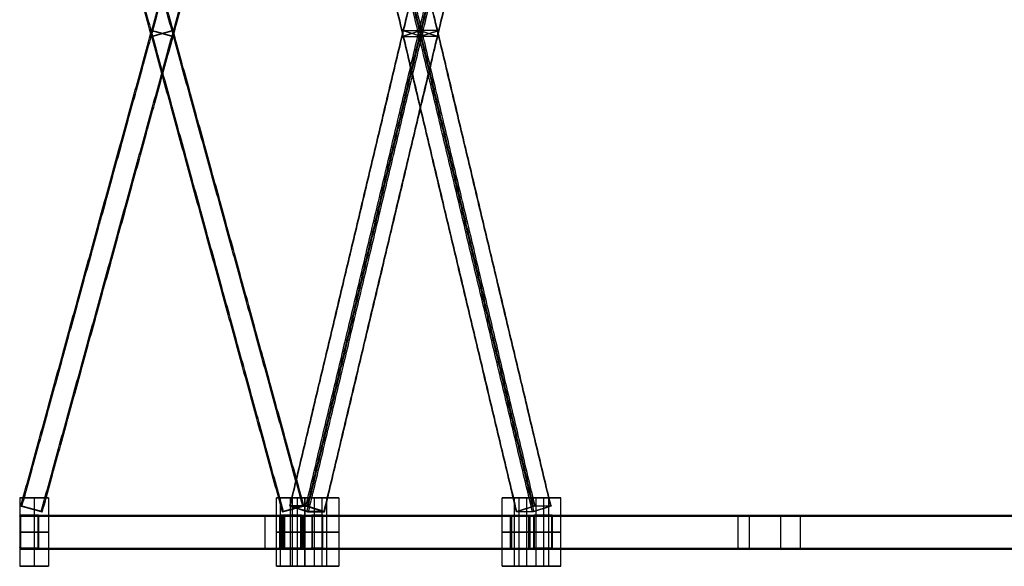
# Model space of a CAD drawing. Header units: metres. Extents: x -0.48 to 6.79, y -0.06 to 3.56.
# Tile 1 of 13: x -0.48 to 1.25, y -0.06 to 0.9. Entities that reach past the tile are written whole.
import ezdxf

# ---------------------------------------------------------------- set-up
doc = ezdxf.new("R2010")
doc.units = ezdxf.units.M
doc.layers.add('0 - Default', color=18, linetype='Continuous', true_color=0x000000)

msp = doc.modelspace()

# ---------------------------------------------------------------- linework, layer by layer
at = {"layer": '0 - Default'}
for p, q in [((-0.475, 0.06, 0.0572), (-0.425, 0.06, 0.0572)), ((-0.45, 0.06, -0.0028), (-0.45, 0.06, 0.1172)), ((0.025, 0.06, 0.0572), (-0.025, 0.06, 0.0572)), ((0, 0.06, -0.0028), (0, 0.06, 0.1172)), ((0.003, 0.06, 1.808), (0.063, 0.06, 1.9119)), ((0.0114, 0.06, 1.8724), (0.0547, 0.06, 1.8474)), ((0.3928, 0.06, 1.583), (0.4528, 0.06, 1.6869)), ((0.4444, 0.06, 1.6224), (0.4011, 0.06, 1.6474)), ((-0.4733, 0.046, 0.0572), (-0.4714, 0.0455, 0.0572)), ((-0.4545, 0.0408, 0.0872), (-0.4545, 0.0408, 0.0852)), ((-0.4545, 0.0408, 0.0292), (-0.4545, 0.0408, 0.0272)), ((-0.4376, 0.0362, 0.0572), (-0.4357, 0.0356, 0.0572)), ((-0.0143, 0.0356, 0.0572), (-0.0124, 0.0362, 0.0572)), ((0.0045, 0.0408, 0.0872), (0.0045, 0.0408, 0.0852)), ((0.0045, 0.0408, 0.0292), (0.0045, 0.0408, 0.0272)), ((0.0129, 0.046, 1.8716), (0.0145, 0.0455, 1.8706)), ((0.0141, 0.0408, 1.8362), (0.0151, 0.0408, 1.8379)), ((0.0214, 0.0455, 0.0572), (0.0233, 0.046, 0.0572)), ((0.0431, 0.0408, 1.8864), (0.0441, 0.0408, 1.8882)), ((0.0437, 0.0362, 1.8537), (0.0454, 0.0356, 1.8528)), ((0.4104, 0.0356, 1.6421), (0.412, 0.0362, 1.6411)), ((0.4117, 0.0408, 1.6067), (0.4127, 0.0408, 1.6084)), ((0.4407, 0.0408, 1.6569), (0.4417, 0.0408, 1.6587)), ((0.4413, 0.0455, 1.6242), (0.4429, 0.046, 1.6233)), ((-0.4585, 0.03, 0.0997), (-0.4585, 0.028, 0.0997)), ((0, 0.03, 0.0974), (0, 0.028, 0.0974)), ((0.0045, 0.028, 1.8274), (0.0045, 0.03, 1.8274)), ((0.0469, 0.028, 1.9009), (0.0469, 0.03, 1.9009)), ((0.4026, 0.028, 1.6001), (0.4026, 0.03, 1.6001)), ((0.4428, 0.03, 1.6698), (0.4428, 0.028, 1.6698)), ((-0.4754, 0, 0.1094), (-0.4736, 0, 0.1084)), ((-0.4433, 0, 0.0909), (-0.4415, 0, 0.0899)), ((-0.0195, 0, 0.0975), (-0.0175, 0, 0.0974)), ((-0.015, 0, 1.8274), (-0.013, 0, 1.8274)), ((0.0175, 0, 0.0974), (0.0195, 0, 0.0973)), ((0.022, 0, 1.8273), (0.024, 0, 1.8273)), ((0.0557, 0, 1.8858), (0.0567, 0, 1.8841)), ((0.3857, 0, 1.6098), (0.3874, 0, 1.6088)), ((0.4178, 0, 1.5914), (0.4195, 0, 1.5904)), ((0.426, 0, 1.6796), (0.4277, 0, 1.6786)), ((0.0371, 0, 1.9178), (0.0382, 0, 1.9161)), ((0.4579, 0, 1.661), (0.4597, 0, 1.66)), ((-0.4585, -0.028, 0.0997), (-0.4585, -0.03, 0.0997)), ((0, -0.028, 0.0974), (0, -0.03, 0.0974)), ((0.0045, -0.03, 1.8274), (0.0045, -0.028, 1.8274)), ((0.0469, -0.03, 1.9009), (0.0469, -0.028, 1.9009)), ((0.4026, -0.03, 1.6001), (0.4026, -0.028, 1.6001)), ((0.4428, -0.028, 1.6698), (0.4428, -0.03, 1.6698)), ((-0.475, -0.06, 0.0572), (-0.425, -0.06, 0.0572)), ((-0.45, -0.06, -0.0028), (-0.45, -0.06, 0.1172)), ((0.025, -0.06, 0.0572), (-0.025, -0.06, 0.0572)), ((0, -0.06, -0.0028), (0, -0.06, 0.1172)), ((0.003, -0.06, 1.808), (0.063, -0.06, 1.9119)), ((0.0114, -0.06, 1.8724), (0.0547, -0.06, 1.8474)), ((0.3928, -0.06, 1.583), (0.4528, -0.06, 1.6869)), ((0.4444, -0.06, 1.6224), (0.4011, -0.06, 1.6474))]:
    msp.add_line(p, q, dxfattribs=at)
for points in [[(-0.4733, 0.046, 0.0852), (-0.2438, 0.88, 0.0852), (-0.0143, 1.714, 0.0852)], [(-0.4733, 0.046, 0.0292), (-0.2438, 0.88, 0.0292), (-0.0143, 1.714, 0.0292)], [(-0.4714, 0.0455, 0.0272), (-0.2419, 0.8794, 0.0272), (-0.0124, 1.7134, 0.0272)], [(-0.4714, 0.0455, 0.0872), (-0.2419, 0.8794, 0.0872), (-0.0124, 1.7134, 0.0872)], [(0.0214, 0.0455, 0.0272), (-0.2081, 0.8794, 0.0272), (-0.4376, 1.7134, 0.0272)], [(0.0214, 0.0455, 0.0872), (-0.2081, 0.8794, 0.0872), (-0.4376, 1.7134, 0.0872)], [(0.0233, 0.046, 0.0292), (-0.2062, 0.88, 0.0292), (-0.4357, 1.714, 0.0292)], [(0.0233, 0.046, 0.0852), (-0.2062, 0.88, 0.0852), (-0.4357, 1.714, 0.0852)], [(-0.0011, 0.046, 1.8473), (0.1976, 0.88, 1.7326), (0.3964, 1.714, 1.6178)], [(-0.0005, 0.0455, 1.8446), (0.1983, 0.8794, 1.7299), (0.397, 1.7134, 1.6151)], [(0.0269, 0.046, 1.8958), (0.2256, 0.88, 1.7811), (0.4244, 1.714, 1.6663)], [(0.4263, 0.0455, 1.5983), (0.2275, 0.8794, 1.713), (0.0287, 1.7134, 1.8278)], [(0.0295, 0.0455, 1.8966), (0.2283, 0.8794, 1.7818), (0.427, 1.7134, 1.6671)], [(0.4289, 0.046, 1.599), (0.2302, 0.88, 1.7138), (0.0314, 1.714, 1.8285)], [(0.4563, 0.0455, 1.6502), (0.2575, 0.8794, 1.765), (0.0587, 1.7134, 1.8797)], [(0.4569, 0.046, 1.6475), (0.2582, 0.88, 1.7623), (0.0594, 1.714, 1.877)], [(-0.0143, 0.0356, 0.0852), (-0.2438, 0.8696, 0.0852), (-0.4733, 1.7036, 0.0852)], [(-0.0143, 0.0356, 0.0292), (-0.2438, 0.8696, 0.0292), (-0.4733, 1.7036, 0.0292)], [(-0.0124, 0.0362, 0.0272), (-0.2419, 0.8702, 0.0272), (-0.4714, 1.7042, 0.0272)], [(-0.0124, 0.0362, 0.0872), (-0.2419, 0.8702, 0.0872), (-0.4714, 1.7042, 0.0872)], [(-0.4376, 0.0362, 0.0272), (-0.2081, 0.8702, 0.0272), (0.0214, 1.7042, 0.0272)], [(-0.4376, 0.0362, 0.0872), (-0.2081, 0.8702, 0.0872), (0.0214, 1.7042, 0.0872)], [(-0.4357, 0.0356, 0.0292), (-0.2062, 0.8696, 0.0292), (0.0233, 1.7036, 0.0292)], [(-0.4357, 0.0356, 0.0852), (-0.2062, 0.8696, 0.0852), (0.0233, 1.7036, 0.0852)], [(0.3964, 0.0356, 1.6178), (0.1976, 0.8696, 1.7326), (-0.0011, 1.7036, 1.8473)], [(0.397, 0.0362, 1.6151), (0.1983, 0.8702, 1.7299), (-0.0005, 1.7042, 1.8446)], [(0.4244, 0.0356, 1.6663), (0.2256, 0.8696, 1.7811), (0.0269, 1.7036, 1.8958)], [(0.0287, 0.0362, 1.8278), (0.2275, 0.8702, 1.713), (0.4263, 1.7042, 1.5983)], [(0.427, 0.0362, 1.6671), (0.2283, 0.8702, 1.7818), (0.0295, 1.7042, 1.8966)], [(0.0314, 0.0356, 1.8285), (0.2302, 0.8696, 1.7138), (0.4289, 1.7036, 1.599)], [(0.0587, 0.0362, 1.8797), (0.2575, 0.8702, 1.765), (0.4563, 1.7042, 1.6502)], [(0.0594, 0.0356, 1.877), (0.2582, 0.8696, 1.7623), (0.4569, 1.7036, 1.6475)], [(-0.475, 0.06, -0.0028), (-0.45, 0.06, -0.0028), (-0.425, 0.06, -0.0028)], [(-0.475, 0.06, -0.0028), (-0.475, 0, -0.0028), (-0.475, -0.06, -0.0028)], [(-0.425, 0.06, 0.1172), (-0.45, 0.06, 0.1172), (-0.475, 0.06, 0.1172)], [(-0.475, 0.06, 0.1172), (-0.475, 0, 0.1172), (-0.475, -0.06, 0.1172)], [(-0.475, 0.06, 0.1172), (-0.475, 0.06, 0.0572), (-0.475, 0.06, -0.0028)], [(-0.475, 0.06, 0.0572), (-0.475, 0, 0.0572), (-0.475, -0.06, 0.0572)], [(-0.45, 0.06, -0.0028), (-0.45, 0, -0.0028), (-0.45, -0.06, -0.0028)], [(-0.45, 0.06, 0.1172), (-0.45, 0, 0.1172), (-0.45, -0.06, 0.1172)], [(-0.425, 0.06, -0.0028), (-0.425, 0, -0.0028), (-0.425, -0.06, -0.0028)], [(-0.425, 0.06, -0.0028), (-0.425, 0.06, 0.0572), (-0.425, 0.06, 0.1172)], [(-0.425, 0.06, 0.1172), (-0.425, 0, 0.1172), (-0.425, -0.06, 0.1172)], [(-0.425, 0.06, 0.0572), (-0.425, 0, 0.0572), (-0.425, -0.06, 0.0572)], [(-0.025, -0.06, -0.0028), (-0.025, 0, -0.0028), (-0.025, 0.06, -0.0028)], [(0.025, 0.06, -0.0028), (0, 0.06, -0.0028), (-0.025, 0.06, -0.0028)], [(-0.025, -0.06, 0.1172), (-0.025, 0, 0.1172), (-0.025, 0.06, 0.1172)], [(-0.025, 0.06, -0.0028), (-0.025, 0.06, 0.0572), (-0.025, 0.06, 0.1172)], [(-0.025, 0.06, 0.1172), (0, 0.06, 0.1172), (0.025, 0.06, 0.1172)], [(-0.025, -0.06, 0.0572), (-0.025, 0, 0.0572), (-0.025, 0.06, 0.0572)], [(-0.0186, 0.06, 1.8205), (0.003, 0.06, 1.808), (0.0247, 0.06, 1.7955)], [(-0.0186, 0.06, 1.8205), (-0.0186, 0, 1.8205), (-0.0186, -0.06, 1.8205)], [(0.0414, 0.06, 1.9244), (0.0114, 0.06, 1.8724), (-0.0186, 0.06, 1.8205)], [(0, -0.06, -0.0028), (0, 0, -0.0028), (0, 0.06, -0.0028)], [(0, -0.06, 0.1172), (0, 0, 0.1172), (0, 0.06, 0.1172)], [(0.003, 0.06, 1.808), (0.003, 0, 1.808), (0.003, -0.06, 1.808)], [(0.0114, 0.06, 1.8724), (0.0114, 0, 1.8724), (0.0114, -0.06, 1.8724)], [(0.0247, 0.06, 1.7955), (0.0247, 0, 1.7955), (0.0247, -0.06, 1.7955)], [(0.0247, 0.06, 1.7955), (0.0547, 0.06, 1.8474), (0.0847, 0.06, 1.8994)], [(0.025, -0.06, -0.0028), (0.025, 0, -0.0028), (0.025, 0.06, -0.0028)], [(0.025, -0.06, 0.1172), (0.025, 0, 0.1172), (0.025, 0.06, 0.1172)], [(0.025, 0.06, 0.1172), (0.025, 0.06, 0.0572), (0.025, 0.06, -0.0028)], [(0.025, -0.06, 0.0572), (0.025, 0, 0.0572), (0.025, 0.06, 0.0572)], [(0.0847, 0.06, 1.8994), (0.063, 0.06, 1.9119), (0.0414, 0.06, 1.9244)], [(0.0414, 0.06, 1.9244), (0.0414, 0, 1.9244), (0.0414, -0.06, 1.9244)], [(0.0547, 0.06, 1.8474), (0.0547, 0, 1.8474), (0.0547, -0.06, 1.8474)], [(0.063, 0.06, 1.9119), (0.063, 0, 1.9119), (0.063, -0.06, 1.9119)], [(0.0847, 0.06, 1.8994), (0.0847, 0, 1.8994), (0.0847, -0.06, 1.8994)], [(0.3711, -0.06, 1.5955), (0.3711, 0, 1.5955), (0.3711, 0.06, 1.5955)], [(0.4144, 0.06, 1.5705), (0.3928, 0.06, 1.583), (0.3711, 0.06, 1.5955)], [(0.3711, 0.06, 1.5955), (0.4011, 0.06, 1.6474), (0.4311, 0.06, 1.6994)], [(0.3928, -0.06, 1.583), (0.3928, 0, 1.583), (0.3928, 0.06, 1.583)], [(0.4011, -0.06, 1.6474), (0.4011, 0, 1.6474), (0.4011, 0.06, 1.6474)], [(0.4144, -0.06, 1.5705), (0.4144, 0, 1.5705), (0.4144, 0.06, 1.5705)], [(0.4744, 0.06, 1.6744), (0.4444, 0.06, 1.6224), (0.4144, 0.06, 1.5705)], [(0.4311, -0.06, 1.6994), (0.4311, 0, 1.6994), (0.4311, 0.06, 1.6994)], [(0.4311, 0.06, 1.6994), (0.4528, 0.06, 1.6869), (0.4744, 0.06, 1.6744)], [(0.4444, -0.06, 1.6224), (0.4444, 0, 1.6224), (0.4444, 0.06, 1.6224)], [(0.4528, -0.06, 1.6869), (0.4528, 0, 1.6869), (0.4528, 0.06, 1.6869)], [(0.4744, -0.06, 1.6744), (0.4744, 0, 1.6744), (0.4744, 0.06, 1.6744)], [(-0.4714, 0.0455, 0.0852), (-0.4545, 0.0408, 0.0852), (-0.4376, 0.0362, 0.0852)], [(-0.4376, 0.0362, 0.0292), (-0.4545, 0.0408, 0.0292), (-0.4714, 0.0455, 0.0292)], [(-0.4714, 0.0455, 0.0292), (-0.4714, 0.0455, 0.0572), (-0.4714, 0.0455, 0.0852)], [(-0.4376, 0.0362, 0.0852), (-0.4376, 0.0362, 0.0572), (-0.4376, 0.0362, 0.0292)], [(-0.0124, 0.0362, 0.0852), (0.0045, 0.0408, 0.0852), (0.0214, 0.0455, 0.0852)], [(0.0214, 0.0455, 0.0292), (0.0045, 0.0408, 0.0292), (-0.0124, 0.0362, 0.0292)], [(-0.0124, 0.0362, 0.0292), (-0.0124, 0.0362, 0.0572), (-0.0124, 0.0362, 0.0852)], [(0.0297, 0.0362, 1.8295), (0.0151, 0.0408, 1.8379), (0.0005, 0.0455, 1.8464)], [(0.0005, 0.0455, 1.8464), (0.0145, 0.0455, 1.8706), (0.0285, 0.0455, 1.8949)], [(0.0214, 0.0455, 0.0852), (0.0214, 0.0455, 0.0572), (0.0214, 0.0455, 0.0292)], [(0.0285, 0.0455, 1.8949), (0.0431, 0.0408, 1.8864), (0.0577, 0.0362, 1.878)], [(0.0577, 0.0362, 1.878), (0.0437, 0.0362, 1.8537), (0.0297, 0.0362, 1.8295)], [(0.4273, 0.0455, 1.6), (0.4127, 0.0408, 1.6084), (0.398, 0.0362, 1.6169)], [(0.398, 0.0362, 1.6169), (0.412, 0.0362, 1.6411), (0.426, 0.0362, 1.6654)], [(0.426, 0.0362, 1.6654), (0.4407, 0.0408, 1.6569), (0.4553, 0.0455, 1.6485)], [(0.4553, 0.0455, 1.6485), (0.4413, 0.0455, 1.6242), (0.4273, 0.0455, 1.6)], [(-0.4754, 0.028, 0.1094), (-0.0448, 0.028, 0.8596), (0.3857, 0.028, 1.6098)], [(-0.4736, 0.03, 0.1084), (-0.0431, 0.03, 0.8586), (0.3874, 0.03, 1.6088)], [(-0.4736, -0.028, 0.1084), (-0.4736, 0, 0.1084), (-0.4736, 0.028, 0.1084)], [(-0.4736, 0.028, 0.1084), (-0.4585, 0.028, 0.0997), (-0.4433, 0.028, 0.0909)], [(-0.4433, 0.03, 0.0909), (-0.0127, 0.03, 0.8412), (0.4178, 0.03, 1.5914)], [(-0.4433, 0.028, 0.0909), (-0.4433, 0, 0.0909), (-0.4433, -0.028, 0.0909)], [(-0.4415, 0.028, 0.0899), (-0.011, 0.028, 0.8402), (0.4195, 0.028, 1.5904)], [(-0.0195, 0.028, 0.0975), (-0.0173, 0.028, 0.9624), (-0.015, 0.028, 1.8274)], [(-0.0175, 0.03, 0.0974), (-0.0153, 0.03, 0.9624), (-0.013, 0.03, 1.8274)], [(-0.0175, -0.028, 0.0974), (-0.0175, 0, 0.0974), (-0.0175, 0.028, 0.0974)], [(-0.0175, 0.028, 0.0974), (0, 0.028, 0.0974), (0.0175, 0.028, 0.0974)], [(0.022, 0.028, 1.8273), (0.0045, 0.028, 1.8274), (-0.013, 0.028, 1.8274)], [(-0.013, 0.028, 1.8274), (-0.013, 0, 1.8274), (-0.013, -0.028, 1.8274)], [(0.0175, 0.03, 0.0974), (0.0197, 0.03, 0.9624), (0.022, 0.03, 1.8273)], [(0.0175, 0.028, 0.0974), (0.0175, 0, 0.0974), (0.0175, -0.028, 0.0974)], [(0.0195, 0.028, 0.0973), (0.0217, 0.028, 0.9623), (0.024, 0.028, 1.8273)], [(0.022, -0.028, 1.8273), (0.022, 0, 1.8273), (0.022, 0.028, 1.8273)], [(0.0371, 0.028, 1.9178), (0.7851, 0.028, 2.3523), (1.5331, 0.028, 2.7867)], [(0.0382, 0.03, 1.9161), (0.7861, 0.03, 2.3505), (1.5341, 0.03, 2.785)], [(0.0382, -0.028, 1.9161), (0.0382, 0, 1.9161), (0.0382, 0.028, 1.9161)], [(0.0382, 0.028, 1.9161), (0.0469, 0.028, 1.9009), (0.0557, 0.028, 1.8858)], [(0.0557, 0.03, 1.8858), (0.8037, 0.03, 2.3203), (1.5517, 0.03, 2.7547)], [(0.0557, 0.028, 1.8858), (0.0557, 0, 1.8858), (0.0557, -0.028, 1.8858)], [(0.0567, 0.028, 1.8841), (0.8047, 0.028, 2.3185), (1.5527, 0.028, 2.753)], [(0.4178, 0.028, 1.5914), (0.4026, 0.028, 1.6001), (0.3874, 0.028, 1.6088)], [(0.3874, 0.028, 1.6088), (0.3874, 0, 1.6088), (0.3874, -0.028, 1.6088)], [(0.4178, -0.028, 1.5914), (0.4178, 0, 1.5914), (0.4178, 0.028, 1.5914)], [(0.426, 0.028, 1.6796), (0.8604, 0.028, 2.4275), (1.2949, 0.028, 3.1755)], [(0.4277, 0.03, 1.6786), (0.8621, 0.03, 2.4265), (1.2966, 0.03, 3.1745)], [(0.4277, -0.028, 1.6786), (0.4277, 0, 1.6786), (0.4277, 0.028, 1.6786)], [(0.4277, 0.028, 1.6786), (0.4428, 0.028, 1.6698), (0.4579, 0.028, 1.661)], [(0.4579, 0.03, 1.661), (0.8924, 0.03, 2.409), (1.3269, 0.03, 3.1569)], [(0.4579, 0.028, 1.661), (0.4579, 0, 1.661), (0.4579, -0.028, 1.661)], [(0.4597, 0.028, 1.66), (0.8941, 0.028, 2.408), (1.3286, 0.028, 3.1559)], [(-0.475, 0, -0.0028), (-0.45, 0, -0.0028), (-0.425, 0, -0.0028)], [(-0.425, 0, 0.1172), (-0.45, 0, 0.1172), (-0.475, 0, 0.1172)], [(-0.475, 0, 0.1172), (-0.475, 0, 0.0572), (-0.475, 0, -0.0028)], [(-0.425, 0, -0.0028), (-0.425, 0, 0.0572), (-0.425, 0, 0.1172)], [(-0.0186, 0, 1.8205), (0.003, 0, 1.808), (0.0247, 0, 1.7955)], [(0.0414, 0, 1.9244), (0.0114, 0, 1.8724), (-0.0186, 0, 1.8205)], [(0.0247, 0, 1.7955), (0.0547, 0, 1.8474), (0.0847, 0, 1.8994)], [(0.0847, 0, 1.8994), (0.063, 0, 1.9119), (0.0414, 0, 1.9244)], [(0.025, 0, -0.0028), (0, 0, -0.0028), (-0.025, 0, -0.0028)], [(-0.025, 0, -0.0028), (-0.025, 0, 0.0572), (-0.025, 0, 0.1172)], [(-0.025, 0, 0.1172), (0, 0, 0.1172), (0.025, 0, 0.1172)], [(0.025, 0, 0.1172), (0.025, 0, 0.0572), (0.025, 0, -0.0028)], [(0.4144, 0, 1.5705), (0.3928, 0, 1.583), (0.3711, 0, 1.5955)], [(0.3711, 0, 1.5955), (0.4011, 0, 1.6474), (0.4311, 0, 1.6994)], [(0.4744, 0, 1.6744), (0.4444, 0, 1.6224), (0.4144, 0, 1.5705)], [(0.4311, 0, 1.6994), (0.4528, 0, 1.6869), (0.4744, 0, 1.6744)], [(-0.4754, -0.028, 0.1094), (-0.0448, -0.028, 0.8596), (0.3857, -0.028, 1.6098)], [(-0.4433, -0.028, 0.0909), (-0.4585, -0.028, 0.0997), (-0.4736, -0.028, 0.1084)], [(-0.4736, -0.03, 0.1084), (-0.0431, -0.03, 0.8586), (0.3874, -0.03, 1.6088)], [(-0.4433, -0.03, 0.0909), (-0.0127, -0.03, 0.8412), (0.4178, -0.03, 1.5914)], [(-0.4415, -0.028, 0.0899), (-0.011, -0.028, 0.8402), (0.4195, -0.028, 1.5904)], [(-0.0195, -0.028, 0.0975), (-0.0173, -0.028, 0.9624), (-0.015, -0.028, 1.8274)], [(0.0175, -0.028, 0.0974), (0, -0.028, 0.0974), (-0.0175, -0.028, 0.0974)], [(-0.0175, -0.03, 0.0974), (-0.0153, -0.03, 0.9624), (-0.013, -0.03, 1.8274)], [(-0.013, -0.028, 1.8274), (0.0045, -0.028, 1.8274), (0.022, -0.028, 1.8273)], [(0.0175, -0.03, 0.0974), (0.0197, -0.03, 0.9624), (0.022, -0.03, 1.8273)], [(0.0195, -0.028, 0.0973), (0.0217, -0.028, 0.9623), (0.024, -0.028, 1.8273)], [(0.0371, -0.028, 1.9178), (0.7851, -0.028, 2.3523), (1.5331, -0.028, 2.7867)], [(0.0557, -0.028, 1.8858), (0.0469, -0.028, 1.9009), (0.0382, -0.028, 1.9161)], [(0.0382, -0.03, 1.9161), (0.7861, -0.03, 2.3505), (1.5341, -0.03, 2.785)], [(0.0557, -0.03, 1.8858), (0.8037, -0.03, 2.3203), (1.5517, -0.03, 2.7547)], [(0.0567, -0.028, 1.8841), (0.8047, -0.028, 2.3185), (1.5527, -0.028, 2.753)], [(0.3874, -0.028, 1.6088), (0.4026, -0.028, 1.6001), (0.4178, -0.028, 1.5914)], [(0.426, -0.028, 1.6796), (0.8604, -0.028, 2.4275), (1.2949, -0.028, 3.1755)], [(0.4579, -0.028, 1.661), (0.4428, -0.028, 1.6698), (0.4277, -0.028, 1.6786)], [(0.4277, -0.03, 1.6786), (0.8621, -0.03, 2.4265), (1.2966, -0.03, 3.1745)], [(0.4579, -0.03, 1.661), (0.8924, -0.03, 2.409), (1.3269, -0.03, 3.1569)], [(0.4597, -0.028, 1.66), (0.8941, -0.028, 2.408), (1.3286, -0.028, 3.1559)], [(-0.475, -0.06, -0.0028), (-0.45, -0.06, -0.0028), (-0.425, -0.06, -0.0028)], [(-0.425, -0.06, 0.1172), (-0.45, -0.06, 0.1172), (-0.475, -0.06, 0.1172)], [(-0.475, -0.06, 0.1172), (-0.475, -0.06, 0.0572), (-0.475, -0.06, -0.0028)], [(-0.425, -0.06, -0.0028), (-0.425, -0.06, 0.0572), (-0.425, -0.06, 0.1172)], [(0.025, -0.06, -0.0028), (0, -0.06, -0.0028), (-0.025, -0.06, -0.0028)], [(-0.025, -0.06, -0.0028), (-0.025, -0.06, 0.0572), (-0.025, -0.06, 0.1172)], [(-0.025, -0.06, 0.1172), (0, -0.06, 0.1172), (0.025, -0.06, 0.1172)], [(-0.0186, -0.06, 1.8205), (0.003, -0.06, 1.808), (0.0247, -0.06, 1.7955)], [(0.0414, -0.06, 1.9244), (0.0114, -0.06, 1.8724), (-0.0186, -0.06, 1.8205)], [(0.0247, -0.06, 1.7955), (0.0547, -0.06, 1.8474), (0.0847, -0.06, 1.8994)], [(0.025, -0.06, 0.1172), (0.025, -0.06, 0.0572), (0.025, -0.06, -0.0028)], [(0.0847, -0.06, 1.8994), (0.063, -0.06, 1.9119), (0.0414, -0.06, 1.9244)], [(0.4144, -0.06, 1.5705), (0.3928, -0.06, 1.583), (0.3711, -0.06, 1.5955)], [(0.3711, -0.06, 1.5955), (0.4011, -0.06, 1.6474), (0.4311, -0.06, 1.6994)], [(0.4744, -0.06, 1.6744), (0.4444, -0.06, 1.6224), (0.4144, -0.06, 1.5705)], [(0.4311, -0.06, 1.6994), (0.4528, -0.06, 1.6869), (0.4744, -0.06, 1.6744)]]:
    msp.add_open_spline(points, degree=2, dxfattribs=at)
at = {"layer": '0 - Default', "extrusion": (0.26533, -0.964158, 5.07614e-08)}
msp.add_rational_spline([(-0.2438, 0.8696, 0.0852), (-0.2438, 0.8696, 0.0572), (-0.2438, 0.8696, 0.0292), (-0.2438, 0.8696, 0.0272), (-0.2419, 0.8702, 0.0272), (-0.225, 0.8748, 0.0272), (-0.2081, 0.8794, 0.0272), (-0.2062, 0.88, 0.0272), (-0.2062, 0.88, 0.0292), (-0.2062, 0.88, 0.0572), (-0.2062, 0.88, 0.0852), (-0.2062, 0.88, 0.0872), (-0.2081, 0.8794, 0.0872), (-0.225, 0.8748, 0.0872), (-0.2419, 0.8702, 0.0872), (-0.2438, 0.8696, 0.0872), (-0.2438, 0.8696, 0.0852)], [1, 1, 1, 0.707106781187, 1, 1, 1, 0.707106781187, 1, 1, 1, 0.707106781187, 1, 1, 1, 0.707106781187, 1], degree=2, knots=[0, 0, 0, 0.056, 0.056, 0.0591416, 0.0591416, 0.0941416, 0.0941416, 0.0972832, 0.0972832, 0.1532832, 0.1532832, 0.1564248, 0.1564248, 0.1914248, 0.1914248, 0.1945664, 0.1945664, 0.1945664], dxfattribs=at)
at = {"layer": '0 - Default', "extrusion": (0.26533, 0.964158, 5.07614e-08)}
for points, weights, knots in [([(-0.2438, 0.88, 0.0852), (-0.2438, 0.88, 0.0572), (-0.2438, 0.88, 0.0292), (-0.2438, 0.88, 0.0272), (-0.2419, 0.8794, 0.0272), (-0.225, 0.8748, 0.0272), (-0.2081, 0.8702, 0.0272), (-0.2062, 0.8696, 0.0272), (-0.2062, 0.8696, 0.0292), (-0.2062, 0.8696, 0.0572), (-0.2062, 0.8696, 0.0852), (-0.2062, 0.8696, 0.0872), (-0.2081, 0.8702, 0.0872), (-0.225, 0.8748, 0.0872), (-0.2419, 0.8794, 0.0872), (-0.2438, 0.88, 0.0872), (-0.2438, 0.88, 0.0852)], [1, 1, 1, 0.707106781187, 1, 1, 1, 0.707106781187, 1, 1, 1, 0.707106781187, 1, 1, 1, 0.707106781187, 1], [0, 0, 0, 0.056, 0.056, 0.0591416, 0.0591416, 0.0941416, 0.0941416, 0.0972832, 0.0972832, 0.1532832, 0.1532832, 0.1564248, 0.1564248, 0.1914248, 0.1914248, 0.1945664, 0.1945664, 0.1945664]), ([(-0.4733, 0.046, 0.0852), (-0.4733, 0.046, 0.0872), (-0.4714, 0.0455, 0.0872), (-0.4545, 0.0408, 0.0872), (-0.4376, 0.0362, 0.0872), (-0.4357, 0.0356, 0.0872), (-0.4357, 0.0356, 0.0852), (-0.4357, 0.0356, 0.0572), (-0.4357, 0.0356, 0.0292), (-0.4357, 0.0356, 0.0272), (-0.4376, 0.0362, 0.0272), (-0.4545, 0.0408, 0.0272), (-0.4714, 0.0455, 0.0272), (-0.4733, 0.046, 0.0272), (-0.4733, 0.046, 0.0292), (-0.4733, 0.046, 0.0572), (-0.4733, 0.046, 0.0852)], [1, 0.707106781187, 1, 1, 1, 0.707106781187, 1, 1, 1, 0.707106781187, 1, 1, 1, 0.707106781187, 1, 1, 1], [-0.1945664, -0.1945664, -0.1945664, -0.1914248, -0.1914248, -0.1564248, -0.1564248, -0.1532832, -0.1532832, -0.0972832, -0.0972832, -0.0941416, -0.0941416, -0.0591416, -0.0591416, -0.056, -0.056, 0, 0, 0])]:
    msp.add_rational_spline(points, weights, degree=2, knots=knots, dxfattribs=at)
at = {"layer": '0 - Default', "extrusion": (0.229783, -0.964158, -0.132665)}
for points, weights, knots in [([(0.2256, 0.8696, 1.7811), (0.2116, 0.8696, 1.7568), (0.1976, 0.8696, 1.7326), (0.1966, 0.8696, 1.7309), (0.1983, 0.8702, 1.7299), (0.2129, 0.8748, 1.7215), (0.2275, 0.8794, 1.713), (0.2292, 0.88, 1.712), (0.2302, 0.88, 1.7138), (0.2442, 0.88, 1.738), (0.2582, 0.88, 1.7623), (0.2592, 0.88, 1.764), (0.2575, 0.8794, 1.765), (0.2429, 0.8748, 1.7734), (0.2283, 0.8702, 1.7818), (0.2266, 0.8696, 1.7828), (0.2256, 0.8696, 1.7811)], [1, 1, 1, 0.707106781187, 1, 1, 1, 0.707106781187, 1, 1, 1, 0.707106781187, 1, 1, 1, 0.707106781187, 1], [0, 0, 0, 0.056, 0.056, 0.0591416, 0.0591416, 0.0941416, 0.0941416, 0.0972832, 0.0972832, 0.1532832, 0.1532832, 0.1564248, 0.1564248, 0.1914248, 0.1914248, 0.1945664, 0.1945664, 0.1945664]), ([(0.4244, 0.0356, 1.6663), (0.4254, 0.0356, 1.6681), (0.427, 0.0362, 1.6671), (0.4417, 0.0408, 1.6587), (0.4563, 0.0455, 1.6502), (0.4579, 0.046, 1.6493), (0.4569, 0.046, 1.6475), (0.4429, 0.046, 1.6233), (0.4289, 0.046, 1.599), (0.4279, 0.046, 1.5973), (0.4263, 0.0455, 1.5983), (0.4117, 0.0408, 1.6067), (0.397, 0.0362, 1.6151), (0.3954, 0.0356, 1.6161), (0.3964, 0.0356, 1.6178), (0.4104, 0.0356, 1.6421), (0.4244, 0.0356, 1.6663)], [1, 0.707106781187, 1, 1, 1, 0.707106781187, 1, 1, 1, 0.707106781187, 1, 1, 1, 0.707106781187, 1, 1, 1], [-0.1945664, -0.1945664, -0.1945664, -0.1914248, -0.1914248, -0.1564248, -0.1564248, -0.1532832, -0.1532832, -0.0972832, -0.0972832, -0.0941416, -0.0941416, -0.0591416, -0.0591416, -0.056, -0.056, 0, 0, 0])]:
    msp.add_rational_spline(points, weights, degree=2, knots=knots, dxfattribs=at)
at = {"layer": '0 - Default', "extrusion": (-0.229783, -0.964158, 0.132665)}
msp.add_rational_spline([(0.2256, 0.88, 1.7811), (0.2116, 0.88, 1.7568), (0.1976, 0.88, 1.7326), (0.1966, 0.88, 1.7309), (0.1983, 0.8794, 1.7299), (0.2129, 0.8748, 1.7215), (0.2275, 0.8702, 1.713), (0.2292, 0.8696, 1.712), (0.2302, 0.8696, 1.7138), (0.2442, 0.8696, 1.738), (0.2582, 0.8696, 1.7623), (0.2592, 0.8696, 1.764), (0.2575, 0.8702, 1.765), (0.2429, 0.8748, 1.7734), (0.2283, 0.8794, 1.7818), (0.2266, 0.88, 1.7828), (0.2256, 0.88, 1.7811)], [1, 1, 1, 0.707106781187, 1, 1, 1, 0.707106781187, 1, 1, 1, 0.707106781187, 1, 1, 1, 0.707106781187, 1], degree=2, knots=[0, 0, 0, 0.056, 0.056, 0.0591416, 0.0591416, 0.0941416, 0.0941416, 0.0972832, 0.0972832, 0.1532832, 0.1532832, 0.1564248, 0.1564248, 0.1914248, 0.1914248, 0.1945664, 0.1945664, 0.1945664], dxfattribs=at)
at = {"layer": '0 - Default', "extrusion": (-0.26533, 0.964158, -5.07614e-08)}
msp.add_rational_spline([(-0.0143, 0.0356, 0.0852), (-0.0143, 0.0356, 0.0872), (-0.0124, 0.0362, 0.0872), (0.0045, 0.0408, 0.0872), (0.0214, 0.0455, 0.0872), (0.0233, 0.046, 0.0872), (0.0233, 0.046, 0.0852), (0.0233, 0.046, 0.0572), (0.0233, 0.046, 0.0292), (0.0233, 0.046, 0.0272), (0.0214, 0.0455, 0.0272), (0.0045, 0.0408, 0.0272), (-0.0124, 0.0362, 0.0272), (-0.0143, 0.0356, 0.0272), (-0.0143, 0.0356, 0.0292), (-0.0143, 0.0356, 0.0572), (-0.0143, 0.0356, 0.0852)], [1, 0.707106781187, 1, 1, 1, 0.707106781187, 1, 1, 1, 0.707106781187, 1, 1, 1, 0.707106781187, 1, 1, 1], degree=2, knots=[-0.1945664, -0.1945664, -0.1945664, -0.1914248, -0.1914248, -0.1564248, -0.1564248, -0.1532832, -0.1532832, -0.0972832, -0.0972832, -0.0941416, -0.0941416, -0.0591416, -0.0591416, -0.056, -0.056, 0, 0, 0], dxfattribs=at)
at = {"layer": '0 - Default', "extrusion": (0.229783, 0.964158, -0.132665)}
msp.add_rational_spline([(0.0269, 0.046, 1.8958), (0.0279, 0.046, 1.8976), (0.0295, 0.0455, 1.8966), (0.0441, 0.0408, 1.8882), (0.0587, 0.0362, 1.8797), (0.0604, 0.0356, 1.8788), (0.0594, 0.0356, 1.877), (0.0454, 0.0356, 1.8528), (0.0314, 0.0356, 1.8285), (0.0304, 0.0356, 1.8268), (0.0287, 0.0362, 1.8278), (0.0141, 0.0408, 1.8362), (-0.0005, 0.0455, 1.8446), (-0.0021, 0.046, 1.8456), (-0.0011, 0.046, 1.8473), (0.0129, 0.046, 1.8716), (0.0269, 0.046, 1.8958)], [1, 0.707106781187, 1, 1, 1, 0.707106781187, 1, 1, 1, 0.707106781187, 1, 1, 1, 0.707106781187, 1, 1, 1], degree=2, knots=[-0.1945664, -0.1945664, -0.1945664, -0.1914248, -0.1914248, -0.1564248, -0.1564248, -0.1532832, -0.1532832, -0.0972832, -0.0972832, -0.0941416, -0.0941416, -0.0591416, -0.0591416, -0.056, -0.056, 0, 0, 0], dxfattribs=at)
at = {"layer": '0 - Default', "extrusion": (0.497731, 3.85147e-16, 0.867332)}
msp.add_rational_spline([(-0.4415, -0.028, 0.0899), (-0.4415, -0.03, 0.0899), (-0.4433, -0.03, 0.0909), (-0.4585, -0.03, 0.0997), (-0.4736, -0.03, 0.1084), (-0.4754, -0.03, 0.1094), (-0.4754, -0.028, 0.1094), (-0.4754, 0, 0.1094), (-0.4754, 0.028, 0.1094), (-0.4754, 0.03, 0.1094), (-0.4736, 0.03, 0.1084), (-0.4585, 0.03, 0.0997), (-0.4433, 0.03, 0.0909), (-0.4415, 0.03, 0.0899), (-0.4415, 0.028, 0.0899), (-0.4415, 0, 0.0899), (-0.4415, -0.028, 0.0899)], [1, 0.707106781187, 1, 1, 1, 0.707106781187, 1, 1, 1, 0.707106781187, 1, 1, 1, 0.707106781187, 1, 1, 1], degree=2, knots=[-0.1945664, -0.1945664, -0.1945664, -0.1914248, -0.1914248, -0.1564248, -0.1564248, -0.1532832, -0.1532832, -0.0972832, -0.0972832, -0.0941416, -0.0941416, -0.0591416, -0.0591416, -0.056, -0.056, 0, 0, 0], dxfattribs=at)
at = {"layer": '0 - Default', "extrusion": (0.497731, 9.06398e-16, 0.867332)}
msp.add_rational_spline([(-0.011, -0.028, 0.8402), (-0.011, 0, 0.8402), (-0.011, 0.028, 0.8402), (-0.011, 0.03, 0.8402), (-0.0127, 0.03, 0.8412), (-0.0279, 0.03, 0.8499), (-0.0431, 0.03, 0.8586), (-0.0448, 0.03, 0.8596), (-0.0448, 0.028, 0.8596), (-0.0448, 0, 0.8596), (-0.0448, -0.028, 0.8596), (-0.0448, -0.03, 0.8596), (-0.0431, -0.03, 0.8586), (-0.0279, -0.03, 0.8499), (-0.0127, -0.03, 0.8412), (-0.011, -0.03, 0.8402), (-0.011, -0.028, 0.8402)], [1, 1, 1, 0.707106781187, 1, 1, 1, 0.707106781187, 1, 1, 1, 0.707106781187, 1, 1, 1, 0.707106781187, 1], degree=2, knots=[0, 0, 0, 0.056, 0.056, 0.0591416, 0.0591416, 0.0941416, 0.0941416, 0.0972832, 0.0972832, 0.1532832, 0.1532832, 0.1564248, 0.1564248, 0.1914248, 0.1914248, 0.1945664, 0.1945664, 0.1945664], dxfattribs=at)
at = {"layer": '0 - Default', "extrusion": (0.002618, -1.8366e-16, 0.999997)}
msp.add_rational_spline([(0.0195, -0.028, 0.0973), (0.0195, -0.03, 0.0973), (0.0175, -0.03, 0.0974), (0, -0.03, 0.0974), (-0.0175, -0.03, 0.0974), (-0.0195, -0.03, 0.0975), (-0.0195, -0.028, 0.0975), (-0.0195, 0, 0.0975), (-0.0195, 0.028, 0.0975), (-0.0195, 0.03, 0.0975), (-0.0175, 0.03, 0.0974), (0, 0.03, 0.0974), (0.0175, 0.03, 0.0974), (0.0195, 0.03, 0.0973), (0.0195, 0.028, 0.0973), (0.0195, 0, 0.0973), (0.0195, -0.028, 0.0973)], [1, 0.707106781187, 1, 1, 1, 0.707106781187, 1, 1, 1, 0.707106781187, 1, 1, 1, 0.707106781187, 1, 1, 1], degree=2, knots=[-0.1945664, -0.1945664, -0.1945664, -0.1914248, -0.1914248, -0.1564248, -0.1564248, -0.1532832, -0.1532832, -0.0972832, -0.0972832, -0.0941416, -0.0941416, -0.0591416, -0.0591416, -0.056, -0.056, 0, 0, 0], dxfattribs=at)
at = {"layer": '0 - Default', "extrusion": (0.002618, 2.60969e-15, 0.999997)}
msp.add_rational_spline([(0.0217, -0.028, 0.9623), (0.0217, 0, 0.9623), (0.0217, 0.028, 0.9623), (0.0217, 0.03, 0.9623), (0.0197, 0.03, 0.9624), (0.0022, 0.03, 0.9624), (-0.0153, 0.03, 0.9624), (-0.0173, 0.03, 0.9624), (-0.0173, 0.028, 0.9624), (-0.0173, 0, 0.9624), (-0.0173, -0.028, 0.9624), (-0.0173, -0.03, 0.9624), (-0.0153, -0.03, 0.9624), (0.0022, -0.03, 0.9624), (0.0197, -0.03, 0.9624), (0.0217, -0.03, 0.9623), (0.0217, -0.028, 0.9623)], [1, 1, 1, 0.707106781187, 1, 1, 1, 0.707106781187, 1, 1, 1, 0.707106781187, 1, 1, 1, 0.707106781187, 1], degree=2, knots=[0, 0, 0, 0.056, 0.056, 0.0591416, 0.0591416, 0.0941416, 0.0941416, 0.0972832, 0.0972832, 0.1532832, 0.1532832, 0.1564248, 0.1564248, 0.1914248, 0.1914248, 0.1945664, 0.1945664, 0.1945664], dxfattribs=at)
at = {"layer": '0 - Default', "extrusion": (0.002618, 8.54227e-16, 0.999997)}
msp.add_rational_spline([(0.024, -0.028, 1.8273), (0.024, 0, 1.8273), (0.024, 0.028, 1.8273), (0.024, 0.03, 1.8273), (0.022, 0.03, 1.8273), (0.0045, 0.03, 1.8274), (-0.013, 0.03, 1.8274), (-0.015, 0.03, 1.8274), (-0.015, 0.028, 1.8274), (-0.015, 0, 1.8274), (-0.015, -0.028, 1.8274), (-0.015, -0.03, 1.8274), (-0.013, -0.03, 1.8274), (0.0045, -0.03, 1.8274), (0.022, -0.03, 1.8273), (0.024, -0.03, 1.8273), (0.024, -0.028, 1.8273)], [1, 1, 1, 0.707106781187, 1, 1, 1, 0.707106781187, 1, 1, 1, 0.707106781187, 1, 1, 1, 0.707106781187, 1], degree=2, knots=[0, 0, 0, 0.056, 0.056, 0.0591416, 0.0591416, 0.0941416, 0.0941416, 0.0972832, 0.0972832, 0.1532832, 0.1532832, 0.1564248, 0.1564248, 0.1914248, 0.1914248, 0.1945664, 0.1945664, 0.1945664], dxfattribs=at)
at = {"layer": '0 - Default', "extrusion": (0.864713, 2.98271e-16, 0.502266)}
msp.add_rational_spline([(0.0567, -0.028, 1.8841), (0.0567, -0.03, 1.8841), (0.0557, -0.03, 1.8858), (0.0469, -0.03, 1.9009), (0.0382, -0.03, 1.9161), (0.0371, -0.03, 1.9178), (0.0371, -0.028, 1.9178), (0.0371, 0, 1.9178), (0.0371, 0.028, 1.9178), (0.0371, 0.03, 1.9178), (0.0382, 0.03, 1.9161), (0.0469, 0.03, 1.9009), (0.0557, 0.03, 1.8858), (0.0567, 0.03, 1.8841), (0.0567, 0.028, 1.8841), (0.0567, 0, 1.8841), (0.0567, -0.028, 1.8841)], [1, 0.707106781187, 1, 1, 1, 0.707106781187, 1, 1, 1, 0.707106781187, 1, 1, 1, 0.707106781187, 1, 1, 1], degree=2, knots=[-0.1945664, -0.1945664, -0.1945664, -0.1914248, -0.1914248, -0.1564248, -0.1564248, -0.1532832, -0.1532832, -0.0972832, -0.0972832, -0.0941416, -0.0941416, -0.0591416, -0.0591416, -0.056, -0.056, 0, 0, 0], dxfattribs=at)
at = {"layer": '0 - Default', "extrusion": (0.497731, 9.87481e-16, 0.867332)}
msp.add_rational_spline([(0.4195, -0.028, 1.5904), (0.4195, 0, 1.5904), (0.4195, 0.028, 1.5904), (0.4195, 0.03, 1.5904), (0.4178, 0.03, 1.5914), (0.4026, 0.03, 1.6001), (0.3874, 0.03, 1.6088), (0.3857, 0.03, 1.6098), (0.3857, 0.028, 1.6098), (0.3857, 0, 1.6098), (0.3857, -0.028, 1.6098), (0.3857, -0.03, 1.6098), (0.3874, -0.03, 1.6088), (0.4026, -0.03, 1.6001), (0.4178, -0.03, 1.5914), (0.4195, -0.03, 1.5904), (0.4195, -0.028, 1.5904)], [1, 1, 1, 0.707106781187, 1, 1, 1, 0.707106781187, 1, 1, 1, 0.707106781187, 1, 1, 1, 0.707106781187, 1], degree=2, knots=[0, 0, 0, 0.056, 0.056, 0.0591416, 0.0591416, 0.0941416, 0.0941416, 0.0972832, 0.0972832, 0.1532832, 0.1532832, 0.1564248, 0.1564248, 0.1914248, 0.1914248, 0.1945664, 0.1945664, 0.1945664], dxfattribs=at)
at = {"layer": '0 - Default', "extrusion": (0.502266, -1.26259e-15, 0.864713)}
msp.add_rational_spline([(0.4597, -0.028, 1.66), (0.4597, -0.03, 1.66), (0.4579, -0.03, 1.661), (0.4428, -0.03, 1.6698), (0.4277, -0.03, 1.6786), (0.426, -0.03, 1.6796), (0.426, -0.028, 1.6796), (0.426, 0, 1.6796), (0.426, 0.028, 1.6796), (0.426, 0.03, 1.6796), (0.4277, 0.03, 1.6786), (0.4428, 0.03, 1.6698), (0.4579, 0.03, 1.661), (0.4597, 0.03, 1.66), (0.4597, 0.028, 1.66), (0.4597, 0, 1.66), (0.4597, -0.028, 1.66)], [1, 0.707106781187, 1, 1, 1, 0.707106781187, 1, 1, 1, 0.707106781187, 1, 1, 1, 0.707106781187, 1, 1, 1], degree=2, knots=[-0.1945664, -0.1945664, -0.1945664, -0.1914248, -0.1914248, -0.1564248, -0.1564248, -0.1532832, -0.1532832, -0.0972832, -0.0972832, -0.0941416, -0.0941416, -0.0591416, -0.0591416, -0.056, -0.056, 0, 0, 0], dxfattribs=at)
at = {"layer": '0 - Default', "extrusion": (0.864713, 1.529e-15, 0.502266)}
msp.add_rational_spline([(0.8047, -0.028, 2.3185), (0.8047, 0, 2.3185), (0.8047, 0.028, 2.3185), (0.8047, 0.03, 2.3185), (0.8037, 0.03, 2.3203), (0.7949, 0.03, 2.3354), (0.7861, 0.03, 2.3505), (0.7851, 0.03, 2.3523), (0.7851, 0.028, 2.3523), (0.7851, 0, 2.3523), (0.7851, -0.028, 2.3523), (0.7851, -0.03, 2.3523), (0.7861, -0.03, 2.3505), (0.7949, -0.03, 2.3354), (0.8037, -0.03, 2.3203), (0.8047, -0.03, 2.3185), (0.8047, -0.028, 2.3185)], [1, 1, 1, 0.707106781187, 1, 1, 1, 0.707106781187, 1, 1, 1, 0.707106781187, 1, 1, 1, 0.707106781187, 1], degree=2, knots=[0, 0, 0, 0.056, 0.056, 0.0591416, 0.0591416, 0.0941416, 0.0941416, 0.0972832, 0.0972832, 0.1532832, 0.1532832, 0.1564248, 0.1564248, 0.1914248, 0.1914248, 0.1945664, 0.1945664, 0.1945664], dxfattribs=at)
at = {"layer": '0 - Default', "extrusion": (0.502266, -4.97216e-15, 0.864713)}
msp.add_rational_spline([(0.8941, -0.028, 2.408), (0.8941, 0, 2.408), (0.8941, 0.028, 2.408), (0.8941, 0.03, 2.408), (0.8924, 0.03, 2.409), (0.8773, 0.03, 2.4177), (0.8621, 0.03, 2.4265), (0.8604, 0.03, 2.4275), (0.8604, 0.028, 2.4275), (0.8604, 0, 2.4275), (0.8604, -0.028, 2.4275), (0.8604, -0.03, 2.4275), (0.8621, -0.03, 2.4265), (0.8773, -0.03, 2.4177), (0.8924, -0.03, 2.409), (0.8941, -0.03, 2.408), (0.8941, -0.028, 2.408)], [1, 1, 1, 0.707106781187, 1, 1, 1, 0.707106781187, 1, 1, 1, 0.707106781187, 1, 1, 1, 0.707106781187, 1], degree=2, knots=[0, 0, 0, 0.056, 0.056, 0.0591416, 0.0591416, 0.0941416, 0.0941416, 0.0972832, 0.0972832, 0.1532832, 0.1532832, 0.1564248, 0.1564248, 0.1914248, 0.1914248, 0.1945664, 0.1945664, 0.1945664], dxfattribs=at)

doc.saveas('drawing.dxf')
